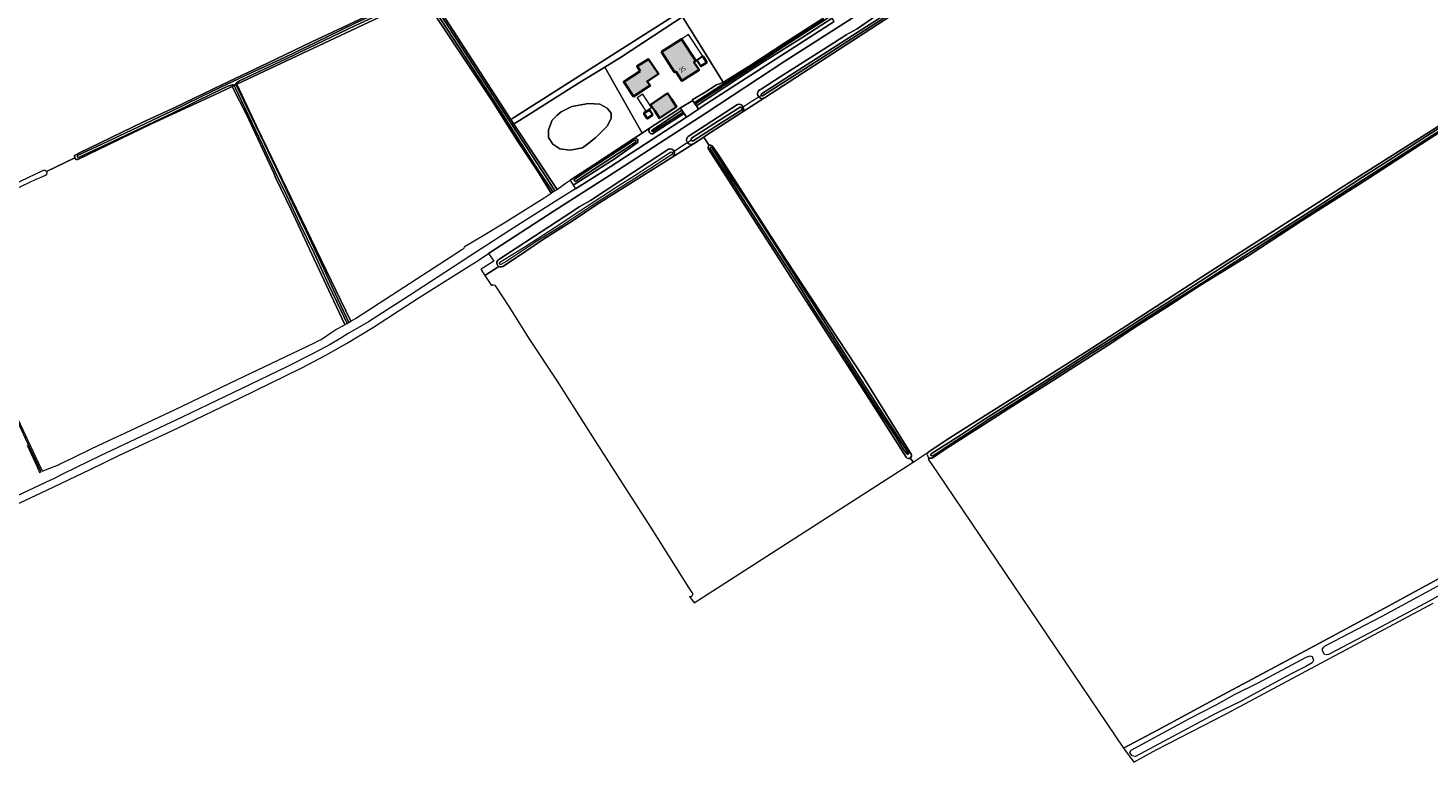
# Model space of a CAD drawing. Header units: metres. Extents: x 200031 to 204075, y 460125 to 464703.
# Tile 23 of 178: x 200793 to 201380, y 461830 to 462138. Entities that reach past the tile are written whole.
import ezdxf
from ezdxf.enums import TextEntityAlignment as Align

# ---------------------------------------------------------------- set-up
doc = ezdxf.new("R2010")
doc.units = ezdxf.units.M
doc.header["$LTSCALE"] = 2
for name, color, linetype, lineweight in [('B-WE-GR-BOS_LOOF-GV', 253, 'Continuous', 13), ('B-WE-GR-BOUWLAND-GV', 253, 'Continuous', 13), ('B-WE-GR-GRAS-GV', 253, 'Continuous', 13), ('B-WE-KW-KUNSTWERK_DUIKER-G', 253, 'Continuous', 18), ('B-WE-OG-BEBOUWING-GV', 253, 'Continuous', 35), ('B-WE-OG-BEBOUWING-T18', 253, 'Continuous', 18), ('B-WE-OG-BEBOUWING_LUIFEL-GV', 253, 'Continuous', 18), ('B-WE-OG-BEBOUWING_SCHUUR-GV', 253, 'Continuous', 35), ('B-WE-OG-TERREIN_CULTUURSCHEIDING-GV', 253, 'Continuous', 18), ('B-WE-OG-TERREIN_ERF-GV', 253, 'Continuous', 18), ('B-WE-OG-WATER-GV', 253, 'Continuous', 18), ('B-WE-OG-WATER_MEER-GV', 253, 'Continuous', 18), ('B-WE-OG-WATER_SLOOT-GV', 253, 'Continuous', 18), ('B-WE-VH-VERHARDING_BETON-A', 254, 'Continuous', 25), ('B-WE-VH-VERHARDING_HALFVERHARDING-GV', 253, 'Continuous', 18), ('B-WE-VH-VERHARDING_OPEN-GV', 253, 'Continuous', 18)]:
    doc.layers.add(name, color=color, linetype=linetype, lineweight=lineweight)
doc.styles.add('NLCS-ISO-M1000-T18', font='NLCS-ISO.ttf', dxfattribs={"height": 1.8})

msp = doc.modelspace()

# ---------------------------------------------------------------- hatches: boundary and pattern name
at = {"layer": 'B-WE-VH-VERHARDING_BETON-A'}
h = msp.add_hatch(color=256, dxfattribs=at)
h.dxf.hatch_style = 1
h.paths.add_polyline_path([(201058.545, 462127.814), (201064.078, 462119.316), (201064.56, 462119.63), (201067.141, 462115.667), (201074.283, 462120.317), (201072.152, 462123.59), (201072.883, 462124.066), (201066.9, 462133.255)])
h = msp.add_hatch(color=256, dxfattribs=at)
h.dxf.hatch_style = 1
h.paths.add_polyline_path([(201049.632, 462119.824), (201042.72, 462115.359), (201046.774, 462109.157), (201053.838, 462113.719), (201052.523, 462115.442), (201057.331, 462118.684), (201053.143, 462124.851), (201048.3, 462121.842)])
h = msp.add_hatch(color=256, dxfattribs=at)
h.dxf.hatch_style = 1
h.paths.add_polyline_path([(201062.757, 462107.992), (201061.029, 462110.51), (201054.021, 462105.702), (201055.762, 462103.164), (201057.656, 462100.046), (201064.818, 462104.809)])

# ---------------------------------------------------------------- linework, layer by layer
at = {"layer": 'B-WE-GR-BOS_LOOF-GV', "flags": 128}
for points in [[(201020.266, 462074.038), (201030.15, 462080.572), (201042.54, 462088.589), (201046.952, 462091.504), (201050.44, 462093.809), (201034.762, 462121.461), (201023.785, 462114.697), (200999.067, 462099.152), (200997.017, 462097.863), (200996.643, 462097.615), (201014.83, 462070.218), (201015.755, 462070.869), (201015.962, 462071.022), (201018.196, 462072.67)], [(201035.83, 462096.733), (201031.092, 462091.993), (201027.718, 462089.368), (201025.403, 462087.568), (201020.348, 462086.62), (201015.925, 462087.252), (201013.081, 462089.148), (201011.185, 462091.993), (201011.185, 462095.153), (201012.765, 462099.261), (201014.661, 462101.157), (201016.557, 462102.737), (201020.98, 462104.949), (201027.932, 462106.213), (201032.671, 462105.897), (201035.83, 462104.317), (201037.41, 462102.105), (201037.41, 462099.893)]]:
    msp.add_lwpolyline(points, close=True, dxfattribs=at)
at = {"layer": 'B-WE-GR-BOUWLAND-GV', "flags": 128}
for points in [[(201078.571, 462088.554), (201077.307, 462090.551), (201076.292, 462092.154), (201071.91, 462089.38), (201071.905, 462089.376), (201063.283, 462083.918), (201031.456, 462063.813), (201021.103, 462056.868), (201009.163, 462049.373), (200997.844, 462041.699), (200992.042, 462037.902)], [(201161.109, 461957.902), (201148.853, 461977.03), (201078.12, 462087.385)], [(200990.423, 462037.897), (200984.505, 462034.177), (200987.275, 462029.852)], [(200989.06, 462029.654), (200994.838, 462020.731), (201002.962, 462007.729), (201014.565, 461990.206), (201028.643, 461968.051), (201042.04, 461947.019), (201054.252, 461928.176), (201069.92, 461903.342), (201071.33, 461901.204)], [(201070.337, 461899.466), (201072.208, 461896.825), (201163.961, 461955.858), (201162.794, 461957.644)]]:
    msp.add_lwpolyline(points, dxfattribs=at)
at = {"layer": 'B-WE-GR-BOUWLAND-GV'}
for points in [[(201078.12, 462087.385, -0.3214558), (201078.571, 462088.554)], [(200992.042, 462037.902, -0.2575747), (200990.423, 462037.897)], [(200987.275, 462029.852, -0.528505), (200989.06, 462029.654)], [(201162.794, 461957.644, -0.4081012), (201161.109, 461957.902)], [(201071.33, 461901.204, -0.6882517), (201070.337, 461899.466)]]:
    msp.add_lwpolyline(points, format="xyb", dxfattribs=at)
at = {"layer": 'B-WE-GR-GRAS-GV', "flags": 128}
for points in [[(201484.255, 462256.707), (201469.469, 462261.377), (201416.056, 462278.901), (201388.553, 462288.028), (201385.148, 462288.838), (201382.557, 462288.676), (201379.527, 462288.009), (201373.354, 462283.745), (201328.358, 462254.892), (201259.465, 462210.124), (201209.056, 462178.438), (201101.682, 462108.645), (201092.412, 462102.62), (201077.033, 462092.623), (201076.292, 462092.154), (201077.307, 462090.551), (201078.571, 462088.554)], [(200771.795, 462249.317), (200763.649, 462246.314), (200757.589, 462244.509), (200735.356, 462237.885), (200721.769, 462233.25), (200709.637, 462228.05), (200676.968, 462211.837), (200676.298, 462211.505), (200678.02, 462207.909), (200686.07, 462191.027), (200695.96, 462170.072), (200708.278, 462144.23), (200740.957, 462075.225), (200749.449, 462057.697), (200751.004, 462055.092), (200753.274, 462056.177), (200799.419, 462078.2)], [(200925.521, 462207.416), (200935.877, 462190.8), (200950.138, 462169.047), (200966.4, 462144.436), (200995.382, 462099.514), (201066.388, 462144.677), (201067.354, 462144.194), (201068.126, 462143.005), (201067.399, 462142.512), (201072.301, 462134.684), (201084.067, 462115.61), (201084.392, 462115.091), (201085.283, 462115.648), (201085.72, 462115.921), (201096.023, 462122.36), (201110.232, 462131.651), (201126.122, 462141.903), (201085.481, 462205.111), (201070.665, 462227.877), (201068.06, 462231.929)], [(200813.165, 462084.759), (200814.384, 462085.341), (200841.209, 462098.442), (200854.625, 462104.552), (200874.341, 462113.978), (200893.775, 462123.276), (200912.059, 462132.021), (200929.655, 462140.385), (200951.236, 462150.673), (200956.941, 462153.444)], [(200976.327, 462046.36), (200983.901, 462050.95), (200992.682, 462056.194), (201009.43, 462066.679), (201012.345, 462068.684), (201006.69, 462077.648), (200998.116, 462090.777), (200987.676, 462107.37), (200958.617, 462151.145), (200880.697, 462114.368), (200889.031, 462096.508), (200928.357, 462014.905), (200930.351, 462016.025), (200970.861, 462042.364), (200971.541, 462042.806)], [(201170.9, 461957.569), (201170.257, 461957.152), (201174.183, 461951.34), (201252.119, 461835.952), (201266.383, 461843.525), (201291.941, 461857.344), (201334.303, 461879.953), (201363.276, 461895.625), (201394.608, 461912.66), (201418.684, 461925.165), (201437.626, 461935.438), (201453.328, 461943.757), (201449.149, 461967.641), (201444.121, 462000), (201440.803, 462021.359), (201432.851, 462070.608), (201424.543, 462121.474)], [(201422.355, 462118.566), (201410.338, 462110.632), (201385.853, 462094.931), (201379.648, 462090.983), (201354.859, 462074.918), (201350.657, 462072.065), (201326.988, 462057.223), (201304.993, 462042.834), (201284.007, 462029.785), (201270.738, 462021.086), (201258.536, 462013.393), (201245.338, 462004.619), (201233.241, 461996.881), (201218.85, 461987.747), (201205.594, 461979.291), (201191.895, 461970.472), (201177.699, 461961.387), (201172.327, 461957.746)], [(201344.207, 462071.427), (201421.392, 462120.401)], [(200799.18, 461952.023), (200800.532, 461952.673), (200805.896, 461954.777), (200806.315, 461954.981), (200811.953, 461957.728), (200819.881, 461961.59), (200831.204, 461966.908), (200831.907, 461967.238), (200857.234, 461979.082), (200878.006, 461989.103), (200900.866, 462000), (200913.172, 462005.866), (200914.752, 462006.673), (200915.978, 462007.3), (200920.46, 462010.422), (200922.142, 462011.415), (200922.422, 462011.572), (200925.074, 462013.061), (200925.917, 462013.534), (200920.19, 462025.745), (200911.127, 462045.195), (200903.526, 462061.418), (200896.893, 462075.131), (200896.106, 462076.973), (200884.794, 462101.282), (200878.746, 462113.384), (200877.883, 462112.949), (200869.423, 462108.953), (200844.883, 462097.686), (200814.307, 462082.909)], [(200812.728, 462083.393), (200800.884, 462077.66)], [(200800.884, 462077.66), (200812.728, 462083.393)], [(201079.823, 462088.501), (201082.143, 462085.088), (201110.965, 462040.439), (201143.165, 461991.325), (201163.177, 461959.174)], [(200800.659, 462076.225), (200798.504, 462075.163), (200796.468, 462074.311), (200784.627, 462068.735), (200766.149, 462059.978), (200752, 462052.767), (200751.611, 462052.569), (200757.104, 462040.605), (200764.048, 462026.654), (200772.623, 462008.089), (200776.454, 462000), (200798.66, 461953.12), (200799.18, 461952.023)], [(201162.794, 461957.644), (201163.961, 461955.858), (201164.226, 461956.028), (201164.875, 461956.446), (201169.875, 461959.754), (201170.276, 461960.019), (201179.771, 461966.301), (201236.916, 462002.454), (201287.229, 462034.941), (201344.207, 462071.427)], [(200971.541, 462042.806), (200974.628, 462044.814), (200975.772, 462045.501)], [(201394.608, 461912.66), (201363.276, 461895.625), (201334.303, 461879.953), (201291.941, 461857.344), (201266.383, 461843.525), (201252.119, 461835.952), (201256.456, 461830.144), (201265.883, 461835.202), (201295.086, 461850.314), (201336.639, 461872.625), (201381.89, 461896.795)]]:
    msp.add_lwpolyline(points, dxfattribs=at)
at = {"layer": 'B-WE-GR-GRAS-GV'}
for points in [[(201078.571, 462088.554, -0.3203913), (201079.823, 462088.501)], [(200812.728, 462083.393, -0.3773354), (200813.165, 462084.759)], [(200814.307, 462082.909, -0.4605794), (200812.728, 462083.393)], [(200799.419, 462078.2, -0.3742846), (200800.884, 462077.66)], [(200800.884, 462077.66, -0.3408015), (200800.659, 462076.225)], [(200975.772, 462045.501, -0.1933546), (200976.327, 462046.36)], [(201163.177, 461959.174, -0.3672174), (201162.794, 461957.644)], [(201172.327, 461957.746, -0.247305), (201170.9, 461957.569)]]:
    msp.add_lwpolyline(points, format="xyb", dxfattribs=at)
at = {"layer": 'B-WE-GR-GRAS-GV', "flags": 128}
for points in [[(201380.181, 461897.578), (201357.942, 461885.767), (201338.032, 461875.255), (201336.999, 461875.11), (201336.4, 461875.287), (201335.494, 461876.713), (201335.448, 461877.528), (201336.059, 461878.355), (201336.678, 461878.806), (201360.536, 461891.244), (201391.93, 461908.28), (201414.009, 461920.244), (201420.687, 461923.76), (201428.987, 461927.807), (201443.674, 461935.836), (201446.437, 461937.3), (201448.183, 461934.113), (201443.257, 461931.341), (201422.353, 461920.309), (201416.642, 461917.063), (201416.053, 461916.675), (201405.214, 461910.916), (201389.648, 461902.903)], [(201290.997, 461854.158), (201298.633, 461858.444), (201308.486, 461863.337), (201328.61, 461874.135), (201330.389, 461874.64), (201331.114, 461874.434), (201331.71, 461872.814), (201331.167, 461871.674), (201328.464, 461870.242), (201322.655, 461867.245), (201315.45, 461863.344), (201300.918, 461855.413), (201293.551, 461851.822), (201290.505, 461850.321), (201257.206, 461832.477), (201255.765, 461832.715), (201254.799, 461834.19), (201255.364, 461835.159), (201279.814, 461848.329)]]:
    msp.add_lwpolyline(points, close=True, dxfattribs=at)
at = {"layer": 'B-WE-KW-KUNSTWERK_DUIKER-G', "flags": 128}
for points in [[(201091.928, 462104.265), (201096.182, 462107.007), (201100.437, 462109.749)], [(201062.828, 462085.542), (201067.01, 462088.29), (201071.191, 462091.037)]]:
    msp.add_lwpolyline(points, dxfattribs=at)
at = {"layer": 'B-WE-OG-BEBOUWING-GV', "flags": 128}
for points in [[(201058.545, 462127.814), (201064.078, 462119.316), (201064.56, 462119.63), (201067.141, 462115.667), (201074.283, 462120.317), (201072.152, 462123.59), (201072.883, 462124.066), (201066.9, 462133.255)], [(201049.632, 462119.824), (201042.72, 462115.359), (201046.774, 462109.157), (201053.838, 462113.719), (201052.523, 462115.442), (201057.331, 462118.684), (201053.143, 462124.851), (201048.3, 462121.842)], [(201062.757, 462107.992), (201061.029, 462110.51), (201054.021, 462105.702), (201055.762, 462103.164), (201057.656, 462100.046), (201064.818, 462104.809)]]:
    msp.add_lwpolyline(points, close=True, dxfattribs=at)
at = {"layer": 'B-WE-OG-BEBOUWING_LUIFEL-GV', "flags": 128}
for points in [[(201072.883, 462124.066), (201073.416, 462124.413), (201075.85, 462125.998), (201069.867, 462135.187), (201066.9, 462133.255)], [(201054.391, 462104.588), (201050.68, 462110.096), (201048.352, 462108.527), (201052.062, 462103.019)]]:
    msp.add_lwpolyline(points, close=True, dxfattribs=at)
at = {"layer": 'B-WE-OG-BEBOUWING_SCHUUR-GV', "flags": 128}
for points in [[(201073.416, 462124.413), (201075.098, 462121.831), (201077.531, 462123.416), (201075.85, 462125.998)], [(201054.911, 462101.416), (201053.472, 462103.626), (201051.181, 462102.134), (201052.62, 462099.924)]]:
    msp.add_lwpolyline(points, close=True, dxfattribs=at)
at = {"layer": 'B-WE-OG-TERREIN_CULTUURSCHEIDING-GV', "flags": 128}
for points in [[(201380.281, 462296.697), (201377.89, 462295.476), (201375.339, 462293.587), (201373.12, 462291.597), (201372.824, 462291.332), (201344.034, 462273.08), (201286.493, 462235.943), (201231.667, 462201.13), (201197.073, 462179.161), (201151.598, 462150.464), (201110.306, 462124.036), (201077.146, 462102.112), (201038.277, 462077.039), (201013.635, 462061.19), (200986.072, 462043.293), (200988.279, 462040.148), (200983.061, 462036.807), (200982.891, 462036.698), (200984.505, 462034.177), (200990.423, 462037.897)], [(201100.31, 462112.185), (201108.293, 462117.34), (201130.764, 462131.722), (201133.158, 462133.241), (201133.827, 462133.666), (201135.994, 462134.966), (201140.501, 462137.566), (201148.216, 462142.854), (201153.07, 462145.975), (201170.84, 462157.243), (201198.404, 462174.752), (201215.913, 462185.934), (201224.407, 462191.387), (201269.655, 462220.433), (201270.797, 462220.983), (201271.996, 462221.56), (201296.786, 462237.943), (201377.052, 462289.344), (201379.218, 462290.852), (201380.786, 462291.62)], [(201092.412, 462102.62), (201101.682, 462108.645)], [(201048.425, 462089.731), (201039.097, 462083.227), (201021.598, 462071.965), (201022.552, 462070.467), (201034.202, 462077.838), (201068.982, 462100.544), (201068.014, 462102.018), (201061.109, 462097.619), (201054.83, 462093.548)], [(201070.135, 462092.646), (201076.833, 462097.026), (201090.465, 462105.829)], [(201053.575, 462095.877), (201052.744, 462095.331), (201050.44, 462093.809), (201046.952, 462091.504)], [(201063.283, 462083.918), (201071.905, 462089.376)], [(200990.02, 462040.521), (201001.788, 462048.195), (201021.382, 462061.074), (201024.002, 462062.882), (201028.835, 462065.567), (201053.463, 462081.746), (201061.117, 462086.75)]]:
    msp.add_lwpolyline(points, dxfattribs=at)
msp.add_lwpolyline([(201130.938, 462140.575), (201130.046, 462141.962), (201117.794, 462134.014), (201101.724, 462124.027), (201090.829, 462116.786), (201078.539, 462108.776), (201073.158, 462105.235), (201074.064, 462103.862), (201075.655, 462104.901)], close=True, dxfattribs=at)
at = {"layer": 'B-WE-OG-TERREIN_CULTUURSCHEIDING-GV'}
for points in [[(201101.682, 462108.645, -1.182641), (201100.31, 462112.185)], [(201090.465, 462105.829, -0.7772947), (201092.412, 462102.62)], [(201054.83, 462093.548, -0.6858349), (201053.575, 462095.877)], [(201046.952, 462091.504, -0.7894852), (201048.425, 462089.731)], [(201071.905, 462089.376, -1.0686378), (201070.135, 462092.646)], [(201061.117, 462086.75, -1.0467878), (201063.283, 462083.918)], [(200990.423, 462037.897, -0.4927259), (200990.02, 462040.521)]]:
    msp.add_lwpolyline(points, format="xyb", dxfattribs=at)
at = {"layer": 'B-WE-OG-TERREIN_ERF-GV', "flags": 128}
for points in [[(201053.575, 462095.877), (201064.952, 462103.348), (201066.484, 462104.388), (201071.7, 462107.444), (201071.48, 462107.76), (201076.37, 462110.738), (201081.616, 462114.05), (201084.392, 462115.091), (201084.067, 462115.61), (201072.301, 462134.684), (201067.399, 462142.512), (201064.182, 462140.484), (201041.399, 462125.551), (201034.762, 462121.461), (201050.44, 462093.809), (201052.744, 462095.331)], [(201064.56, 462119.63), (201064.078, 462119.316), (201058.545, 462127.814), (201066.9, 462133.255), (201072.883, 462124.066), (201072.152, 462123.59), (201074.283, 462120.317), (201067.141, 462115.667)], [(201046.774, 462109.157), (201042.72, 462115.359), (201049.632, 462119.824), (201048.3, 462121.842), (201053.143, 462124.851), (201057.331, 462118.684), (201052.523, 462115.442), (201053.838, 462113.719)], [(201054.021, 462105.702), (201061.029, 462110.51), (201062.757, 462107.992), (201064.818, 462104.809), (201057.656, 462100.046), (201055.762, 462103.164)]]:
    msp.add_lwpolyline(points, close=True, dxfattribs=at)
at = {"layer": 'B-WE-OG-WATER-GV', "flags": 128}
for points in [[(201067.611, 462102.63), (201067.364, 462103.006), (201067.142, 462103.359), (201054.654, 462095.1)], [(201054.972, 462094.447), (201067.611, 462102.63)]]:
    msp.add_lwpolyline(points, dxfattribs=at)
at = {"layer": 'B-WE-OG-WATER-GV'}
msp.add_lwpolyline([(201054.654, 462095.1, 0.7468789), (201054.972, 462094.447)], format="xyb", dxfattribs=at)
at = {"layer": 'B-WE-OG-WATER_MEER-GV', "flags": 128}
msp.add_lwpolyline([(201027.718, 462089.368), (201031.092, 462091.993), (201035.83, 462096.733), (201037.41, 462099.893), (201037.41, 462102.105), (201035.83, 462104.317), (201032.671, 462105.897), (201027.932, 462106.213), (201020.98, 462104.949), (201016.557, 462102.737), (201014.661, 462101.157), (201012.765, 462099.261), (201011.185, 462095.153), (201011.185, 462091.993), (201013.081, 462089.148), (201015.925, 462087.252), (201020.348, 462086.62), (201025.403, 462087.568)], close=True, dxfattribs=at)
at = {"layer": 'B-WE-OG-WATER_SLOOT-GV', "flags": 128}
for points in [[(201380.786, 462291.62), (201379.218, 462290.852), (201377.052, 462289.344), (201296.786, 462237.943), (201271.996, 462221.56), (201270.797, 462220.983), (201269.655, 462220.433), (201224.407, 462191.387), (201215.913, 462185.934), (201198.404, 462174.752), (201170.84, 462157.243), (201153.07, 462145.975), (201148.216, 462142.854), (201140.501, 462137.566), (201135.994, 462134.966), (201133.827, 462133.666), (201133.158, 462133.241), (201130.764, 462131.722), (201108.293, 462117.34), (201100.31, 462112.185)], [(201100.405, 462110.271), (201118.054, 462121.568), (201145.511, 462139.222), (201174.313, 462157.697), (201210.465, 462180.927), (201239.867, 462199.877), (201270.512, 462219.618), (201292.875, 462233.936), (201316.917, 462249.356), (201344.56, 462267.165), (201373.754, 462286.034), (201380.635, 462290.201)], [(201380.635, 462290.201), (201373.754, 462286.034), (201344.56, 462267.165), (201316.917, 462249.356), (201292.875, 462233.936), (201270.512, 462219.618), (201239.867, 462199.877), (201210.465, 462180.927), (201174.313, 462157.697), (201145.511, 462139.222), (201118.054, 462121.568), (201100.405, 462110.271)], [(201381.108, 462289.381), (201374.256, 462285.232), (201345.073, 462266.37), (201317.428, 462248.56), (201293.386, 462233.14), (201271.024, 462218.822), (201240.379, 462199.081), (201210.977, 462180.132), (201174.824, 462156.9), (201146.022, 462138.426), (201118.565, 462120.772), (201100.915, 462109.474)], [(201100.915, 462109.474), (201118.565, 462120.772), (201146.022, 462138.426), (201174.824, 462156.9), (201210.977, 462180.132), (201240.379, 462199.081), (201271.024, 462218.822), (201293.386, 462233.14), (201317.428, 462248.56), (201345.073, 462266.37), (201374.256, 462285.232), (201381.108, 462289.381)], [(201101.682, 462108.645), (201209.056, 462178.438), (201259.465, 462210.124), (201328.358, 462254.892), (201373.354, 462283.745), (201379.527, 462288.009), (201382.557, 462288.676), (201385.148, 462288.838), (201388.553, 462288.028), (201416.056, 462278.901), (201469.469, 462261.377), (201484.255, 462256.707)], [(200925.306, 462206.248), (200938.109, 462186.465), (200959.569, 462153.662), (200979.63, 462122.494), (200997.926, 462094.262), (201010.524, 462074.893), (201013.862, 462069.62), (201014.83, 462070.218), (200996.643, 462097.615), (200995.382, 462099.514), (200966.4, 462144.436), (200950.138, 462169.047), (200935.877, 462190.8), (200925.521, 462207.416)], [(200959.271, 462152.053), (200973.464, 462130.097), (200990.283, 462104.38), (201005.968, 462079.815), (201013.063, 462069.127), (201013.862, 462069.62), (201010.524, 462074.893), (200997.926, 462094.262), (200979.63, 462122.494), (200959.569, 462153.662), (200938.109, 462186.465), (200925.306, 462206.248)], [(200813.933, 462084.368), (200828.533, 462091.226), (200853.295, 462103.018), (200870.959, 462111.612), (200886.628, 462119.021), (200900.601, 462125.549), (200913.626, 462131.835), (200929.984, 462139.71), (200947.13, 462147.736), (200954.372, 462151.472), (200956.764, 462152.593), (200957.36, 462152.869), (200956.941, 462153.444), (200951.236, 462150.673), (200929.655, 462140.385), (200912.059, 462132.021), (200893.775, 462123.276), (200874.341, 462113.978), (200854.625, 462104.552), (200841.209, 462098.442), (200814.384, 462085.341), (200813.165, 462084.759)], [(200881.79, 462115.77), (200886.998, 462118.232), (200900.975, 462124.761), (200914.004, 462131.05), (200930.358, 462138.922), (200947.514, 462146.954), (200954.763, 462150.552), (200957.255, 462151.654), (200957.985, 462152.013), (200957.36, 462152.869), (200956.764, 462152.593), (200954.372, 462151.472), (200947.13, 462147.736), (200929.984, 462139.71), (200913.626, 462131.835), (200900.601, 462125.549), (200886.628, 462119.021), (200870.959, 462111.612), (200853.295, 462103.018), (200828.533, 462091.226), (200813.933, 462084.368)], [(200880.258, 462114.147), (200880.697, 462114.368), (200958.617, 462151.145), (200957.985, 462152.013), (200957.255, 462151.654), (200954.763, 462150.552), (200947.514, 462146.954), (200930.358, 462138.922), (200914.004, 462131.05), (200900.975, 462124.761), (200886.998, 462118.232), (200881.79, 462115.77), (200880.489, 462114.922)], [(200958.434, 462152.234), (200957.985, 462152.013), (200958.617, 462151.145), (200987.676, 462107.37), (200998.116, 462090.777), (201006.69, 462077.648), (201012.345, 462068.684), (201013.063, 462069.127), (201005.968, 462079.815)], [(201005.968, 462079.815), (200990.283, 462104.38), (200973.464, 462130.097), (200959.271, 462152.053)], [(201126.688, 462142.028), (201126.544, 462142.267), (201126.122, 462141.903), (201110.232, 462131.651), (201096.023, 462122.36), (201085.72, 462115.921), (201085.283, 462115.648), (201084.392, 462115.091), (201081.616, 462114.05), (201076.37, 462110.738), (201071.48, 462107.76), (201071.7, 462107.444), (201071.835, 462107.239), (201072.289, 462106.551), (201086.092, 462115.495), (201095.733, 462121.5), (201109.897, 462130.855), (201126.643, 462141.621)], [(201126.643, 462141.621), (201109.897, 462130.855), (201095.733, 462121.5), (201086.092, 462115.495), (201072.289, 462106.551), (201072.386, 462106.404), (201072.653, 462105.999), (201087.732, 462115.739), (201105.721, 462127.507), (201110.777, 462130.813), (201127.725, 462141.747), (201127.755, 462141.767), (201127.88, 462141.849), (201129.078, 462142.648), (201128.686, 462143.263), (201127.652, 462142.573)], [(201127.652, 462142.573), (201128.686, 462143.263), (201129.078, 462142.648), (201127.88, 462141.849), (201127.755, 462141.767), (201127.725, 462141.747), (201110.777, 462130.813), (201105.721, 462127.507), (201087.732, 462115.739), (201072.653, 462105.999), (201073.158, 462105.235), (201078.539, 462108.776), (201090.829, 462116.786), (201101.724, 462124.027), (201117.794, 462134.014), (201130.046, 462141.962), (201128.78, 462143.932), (201128.503, 462143.747), (201127.715, 462143.276), (201127.238, 462142.865), (201127.383, 462142.634)], [(201421.392, 462120.401), (201344.207, 462071.427), (201287.229, 462034.941), (201236.916, 462002.454), (201179.771, 461966.301), (201170.276, 461960.019)], [(201421.378, 462119.836), (201412.067, 462113.62), (201398.301, 462104.833), (201383.058, 462094.973), (201363.072, 462082.204), (201352.235, 462075.363), (201332.053, 462062.06), (201313.82, 462050.487), (201304.402, 462044.594), (201295.964, 462039.347), (201281.629, 462029.95), (201270.095, 462022.461), (201261.675, 462017.208), (201252.797, 462011.456), (201238.478, 462002.236), (201226.598, 461994.589), (201215.92, 461987.715), (201204.117, 461980.248), (201192.583, 461973.016), (201183.798, 461967.235), (201171.528, 461959.401)], [(201421.973, 462118.769), (201282.181, 462029.019), (201270.612, 462021.806), (201259.119, 462014.567), (201247.913, 462007.269), (201239.339, 462001.822), (201230.553, 461996.123), (201221.561, 461990.391), (201213.141, 461984.952), (201203.898, 461979.1), (201196.115, 461974.152), (201186.58, 461967.868), (201179.522, 461963.291), (201173.597, 461959.395), (201172.19, 461958.543)], [(201172.19, 461958.543), (201173.597, 461959.395), (201179.522, 461963.291), (201186.58, 461967.868), (201196.115, 461974.152), (201203.898, 461979.1), (201213.141, 461984.952), (201221.561, 461990.391), (201230.553, 461996.123), (201239.339, 462001.822), (201247.913, 462007.269), (201259.119, 462014.567), (201270.612, 462021.806), (201282.181, 462029.019), (201421.973, 462118.769)], [(201284.007, 462029.785), (201304.993, 462042.834), (201326.988, 462057.223), (201350.657, 462072.065), (201354.859, 462074.918), (201379.648, 462090.983), (201385.853, 462094.931), (201410.338, 462110.632), (201422.355, 462118.566)], [(201352.235, 462075.363), (201363.072, 462082.204), (201383.058, 462094.973), (201398.301, 462104.833), (201412.067, 462113.62), (201421.378, 462119.836)], [(200878.764, 462114.049), (200876.557, 462113.295), (200871.336, 462110.826), (200853.673, 462102.232), (200828.905, 462090.438), (200814.303, 462083.58)], [(200814.303, 462083.58), (200828.905, 462090.438), (200853.673, 462102.232), (200871.336, 462110.826), (200876.557, 462113.295), (200878.764, 462114.049)], [(200814.307, 462082.909), (200844.883, 462097.686), (200869.423, 462108.953), (200877.883, 462112.949), (200878.746, 462113.384)], [(200878.746, 462113.384), (200879.548, 462113.789), (200879.497, 462113.895)], [(200879.497, 462113.895), (200879.548, 462113.789), (200880.258, 462114.147), (200880.254, 462114.155)], [(200880.258, 462114.147), (200879.548, 462113.789), (200880.1, 462112.627), (200884.002, 462104.38), (200891.407, 462088.9), (200897.448, 462076.001), (200901.581, 462067.46), (200907.085, 462055.833), (200912.968, 462043.515), (200918.925, 462030.616), (200924.283, 462019.259), (200926.842, 462014.054), (200927.651, 462014.508)], [(200880.254, 462114.155), (200880.258, 462114.147)], [(200880.697, 462114.368), (200880.258, 462114.147), (200880.88, 462112.996), (200884.781, 462104.751), (200892.186, 462089.271), (200898.467, 462076.116), (200903.967, 462064.528), (200909.821, 462052.354), (200916.226, 462038.689), (200922.011, 462026.355), (200927.471, 462014.739)], [(200927.471, 462014.739), (200922.011, 462026.355), (200916.226, 462038.689), (200909.821, 462052.354), (200903.967, 462064.528), (200898.467, 462076.116), (200892.186, 462089.271), (200884.781, 462104.751), (200880.88, 462112.996), (200880.258, 462114.147)], [(200880.489, 462114.922), (200881.79, 462115.77)], [(200927.651, 462014.508), (200928.357, 462014.905), (200889.031, 462096.508), (200880.697, 462114.368)], [(201054.654, 462095.1), (201067.142, 462103.359), (201066.832, 462103.854), (201066.484, 462104.388), (201064.952, 462103.348), (201053.575, 462095.877)], [(201054.83, 462093.548), (201061.109, 462097.619), (201068.014, 462102.018), (201067.611, 462102.63)], [(201067.611, 462102.63), (201054.972, 462094.447)], [(201090.465, 462105.829), (201076.833, 462097.026), (201070.135, 462092.646)], [(201071.08, 462091.637), (201082.453, 462098.89), (201091.5, 462104.683)], [(201091.5, 462104.683), (201082.453, 462098.89), (201071.08, 462091.637)], [(201092.191, 462103.603), (201083.143, 462097.809), (201071.77, 462090.556)], [(201071.77, 462090.556), (201083.143, 462097.809), (201092.191, 462103.603)], [(201071.905, 462089.376), (201071.91, 462089.38), (201076.292, 462092.154), (201077.033, 462092.623), (201092.412, 462102.62)], [(201046.952, 462091.504), (201042.54, 462088.589), (201030.15, 462080.572), (201020.266, 462074.038), (201020.583, 462073.561), (201021.119, 462072.717)], [(201021.119, 462072.717), (201021.598, 462071.965), (201039.097, 462083.227), (201048.425, 462089.731)], [(201022.06, 462074.523), (201029.878, 462079.616), (201042.266, 462087.633), (201047.113, 462090.835)], [(201047.113, 462090.835), (201042.266, 462087.633), (201029.878, 462079.616), (201022.06, 462074.523)], [(201047.712, 462090.032), (201042.814, 462086.796), (201030.422, 462078.778), (201022.643, 462073.71)], [(201022.643, 462073.71), (201030.422, 462078.778), (201042.814, 462086.796), (201047.712, 462090.032)], [(201061.117, 462086.75), (201053.463, 462081.746), (201028.835, 462065.567), (201024.002, 462062.882), (201021.382, 462061.074), (201001.788, 462048.195), (200990.02, 462040.521)], [(200990.844, 462039.648), (201001.782, 462046.431), (201014.025, 462054.335), (201024.382, 462061.233), (201039.627, 462071.159), (201047.494, 462076.216), (201062.296, 462085.887)], [(201063.154, 462084.985), (201053.552, 462078.687), (201047.359, 462074.732), (201029.336, 462063.355), (201016.77, 462054.969), (201005.43, 462047.971), (200993.696, 462040.184), (200991.316, 462038.727)], [(201031.456, 462063.813), (201063.283, 462083.918)], [(201078.12, 462087.385), (201148.853, 461977.03), (201161.109, 461957.902)], [(201161.345, 461959.283), (201159.854, 461961.413), (201156.816, 461966.326), (201150.294, 461976.222), (201144.878, 461984.711), (201137.325, 461996.555), (201130.383, 462007.501), (201122.536, 462019.622), (201115.898, 462030.181), (201105.927, 462045.56), (201095.802, 462061.25), (201087.162, 462074.634), (201078.978, 462087.27)], [(201078.978, 462087.27), (201087.162, 462074.634)], [(201079.695, 462087.721), (201087.913, 462074.922), (201094.882, 462064.702), (201100.628, 462055.73), (201111.442, 462038.792), (201121.774, 462022.626), (201131.289, 462007.539), (201141.368, 461991.667), (201149.399, 461979.124), (201157.971, 461965.891), (201162.051, 461959.653)], [(201162.051, 461959.653), (201157.971, 461965.891), (201149.399, 461979.124), (201141.368, 461991.667), (201131.289, 462007.539), (201121.774, 462022.626), (201111.442, 462038.792), (201100.628, 462055.73), (201094.882, 462064.702), (201087.913, 462074.922), (201079.695, 462087.721)], [(201163.177, 461959.174), (201143.165, 461991.325), (201110.965, 462040.439), (201082.143, 462085.088), (201079.823, 462088.501)], [(201087.162, 462074.634), (201095.802, 462061.25), (201105.927, 462045.56), (201115.898, 462030.181), (201122.536, 462019.622), (201130.383, 462007.501), (201137.325, 461996.555), (201144.878, 461984.711), (201150.294, 461976.222), (201156.816, 461966.326), (201159.854, 461961.413), (201161.345, 461959.283)], [(201171.528, 461959.401), (201183.798, 461967.235), (201192.583, 461973.016), (201204.117, 461980.248), (201215.92, 461987.715), (201226.598, 461994.589), (201238.478, 462002.236), (201252.797, 462011.456), (201261.675, 462017.208), (201270.095, 462022.461), (201281.629, 462029.95), (201295.964, 462039.347), (201304.402, 462044.594), (201313.82, 462050.487), (201332.053, 462062.06), (201352.235, 462075.363)], [(200992.042, 462037.902), (200997.844, 462041.699), (201009.163, 462049.373), (201021.103, 462056.868), (201031.456, 462063.813)], [(201172.327, 461957.746), (201177.699, 461961.387), (201191.895, 461970.472), (201205.594, 461979.291), (201218.85, 461987.747), (201233.241, 461996.881), (201245.338, 462004.619), (201258.536, 462013.393), (201270.738, 462021.086), (201284.007, 462029.785)], [(200792.803, 461962.916), (200796.924, 461953.84), (200798.004, 461951.458), (200798.588, 461951.739), (200793.764, 461962.147), (200788.652, 461973.379)]]:
    msp.add_lwpolyline(points, dxfattribs=at)
for points in [[(201068.126, 462143.005), (201067.354, 462144.194), (201066.388, 462144.677), (200995.382, 462099.514), (200996.643, 462097.615), (200997.017, 462097.863), (200999.067, 462099.152), (201023.785, 462114.697), (201034.762, 462121.461), (201041.399, 462125.551), (201064.182, 462140.484), (201067.399, 462142.512)], [(200879.548, 462113.789), (200878.746, 462113.384), (200884.794, 462101.282), (200896.106, 462076.973), (200896.893, 462075.131), (200903.526, 462061.418), (200911.127, 462045.195), (200920.19, 462025.745), (200925.917, 462013.534), (200926.842, 462014.054), (200924.283, 462019.259), (200918.925, 462030.616), (200912.968, 462043.515), (200907.085, 462055.833), (200901.581, 462067.46), (200897.448, 462076.001), (200891.407, 462088.9), (200884.002, 462104.38), (200880.1, 462112.627)]]:
    msp.add_lwpolyline(points, close=True, dxfattribs=at)
at = {"layer": 'B-WE-OG-WATER_SLOOT-GV'}
for points in [[(200879.497, 462113.895, 0.2296639), (200878.764, 462114.049)], [(200878.764, 462114.049, -0.2296639), (200879.497, 462113.895)], [(200880.489, 462114.922, 0.2563494), (200880.254, 462114.155)], [(200880.254, 462114.155, -0.2563494), (200880.489, 462114.922)], [(201100.31, 462112.185, 1.182641), (201101.682, 462108.645)], [(201100.915, 462109.474, -0.8051377), (201100.405, 462110.271)], [(201100.405, 462110.271, 0.8051377), (201100.915, 462109.474)], [(201092.412, 462102.62, 0.7772947), (201090.465, 462105.829)], [(201091.5, 462104.683, -0.6830742), (201092.191, 462103.603)], [(201092.191, 462103.603, 0.6830742), (201091.5, 462104.683)], [(201053.575, 462095.877, 0.6858349), (201054.83, 462093.548)], [(201054.972, 462094.447, -0.7468789), (201054.654, 462095.1)], [(201048.425, 462089.731, 0.7894852), (201046.952, 462091.504)], [(201047.113, 462090.835, -0.8251333), (201047.712, 462090.032)], [(201047.712, 462090.032, 0.8251333), (201047.113, 462090.835)], [(201070.135, 462092.646, 1.0686378), (201071.905, 462089.376)], [(201071.77, 462090.556, -0.716882), (201071.08, 462091.637)], [(201071.08, 462091.637, 0.716882), (201071.77, 462090.556)], [(201078.571, 462088.554, 0.3214558), (201078.12, 462087.385)], [(201079.823, 462088.501, 0.3203913), (201078.571, 462088.554)], [(200813.165, 462084.759, 0.3773354), (200812.728, 462083.393)], [(200812.728, 462083.393, 0.4605794), (200814.307, 462082.909)], [(200814.303, 462083.58, -0.7113098), (200813.933, 462084.368)], [(200813.933, 462084.368, 0.7113098), (200814.303, 462083.58)], [(201063.283, 462083.918, 1.0467878), (201061.117, 462086.75)], [(201062.296, 462085.887, -0.7307701), (201063.154, 462084.985)], [(201078.978, 462087.27, -0.9920181), (201079.695, 462087.721)], [(201079.695, 462087.721, 0.9920181), (201078.978, 462087.27)], [(201022.643, 462073.71, -0.8040884), (201022.06, 462074.523)], [(201022.06, 462074.523, 0.8040884), (201022.643, 462073.71)], [(200990.02, 462040.521, 0.4927259), (200990.423, 462037.897)], [(200990.423, 462037.897, 0.2575747), (200992.042, 462037.902)], [(200991.316, 462038.727, -0.8629858), (200990.844, 462039.648)], [(200927.471, 462014.739, 0.0673856), (200927.651, 462014.508)], [(200927.651, 462014.508, -0.0673856), (200927.471, 462014.739)], [(201162.051, 461959.653, -0.8865517), (201161.345, 461959.283)], [(201161.345, 461959.283, 0.8865517), (201162.051, 461959.653)], [(201170.276, 461960.019, 0.5205407), (201170.9, 461957.569)], [(201161.109, 461957.902, 0.4081012), (201162.794, 461957.644)], [(201162.794, 461957.644, 0.3672174), (201163.177, 461959.174)], [(201170.9, 461957.569, 0.247305), (201172.327, 461957.746)], [(201172.19, 461958.543, -0.9007694), (201171.528, 461959.401)], [(201171.528, 461959.401, 0.9007694), (201172.19, 461958.543)]]:
    msp.add_lwpolyline(points, format="xyb", dxfattribs=at)
at = {"layer": 'B-WE-VH-VERHARDING_HALFVERHARDING-GV', "flags": 128}
for points in [[(200778.798, 461933.802), (200801.076, 461944.109), (200819.179, 461952.81), (200831.167, 461958.6), (200855.746, 461970.046), (200881.916, 461982.674), (200907.918, 461995.366), (200917.943, 462000.753), (200926.639, 462005.596), (200937.952, 462012.395), (200957.054, 462024.828), (200978.769, 462038.59), (200981.267, 462040.173), (200986.072, 462043.293), (201013.635, 462061.19), (201038.277, 462077.039), (201077.146, 462102.112), (201110.306, 462124.036), (201151.598, 462150.464)], [(201130.938, 462140.575), (201075.655, 462104.901), (201074.064, 462103.862), (201068.982, 462100.544), (201034.202, 462077.838), (201022.552, 462070.467), (201015.577, 462066.054), (200994.831, 462052.927), (200978.31, 462042.164), (200973.831, 462039.246), (200952.979, 462025.661), (200935.799, 462014.677), (200927.337, 462009.737), (200924.201, 462007.83), (200919.773, 462005.137), (200917.712, 462004.042), (200912.371, 462001.206), (200901.545, 461995.879), (200882.516, 461986.58), (200858.073, 461974.801), (200823.398, 461958.5), (200807.843, 461950.906), (200804.093, 461949.075), (200802.584, 461948.365), (200778.93, 461937.235)]]:
    msp.add_lwpolyline(points, dxfattribs=at)
at = {"layer": 'B-WE-VH-VERHARDING_OPEN-GV', "flags": 128}
msp.add_lwpolyline([(201068.014, 462102.018), (201068.982, 462100.544), (201074.064, 462103.862), (201073.158, 462105.235), (201072.653, 462105.999), (201072.386, 462106.404), (201072.289, 462106.551), (201071.835, 462107.239), (201071.7, 462107.444), (201066.484, 462104.388), (201066.832, 462103.854), (201067.142, 462103.359), (201067.364, 462103.006), (201067.611, 462102.63)], close=True, dxfattribs=at)

# ---------------------------------------------------------------- texts
at = {"layer": 'B-WE-OG-BEBOUWING-T18', "style": 'NLCS-ISO-M1000-T18'}
msp.add_text('25', height=1.8, rotation=33.1, dxfattribs=at).set_placement((201067.327, 462120.561), align=Align.MIDDLE)

doc.saveas('drawing.dxf')
